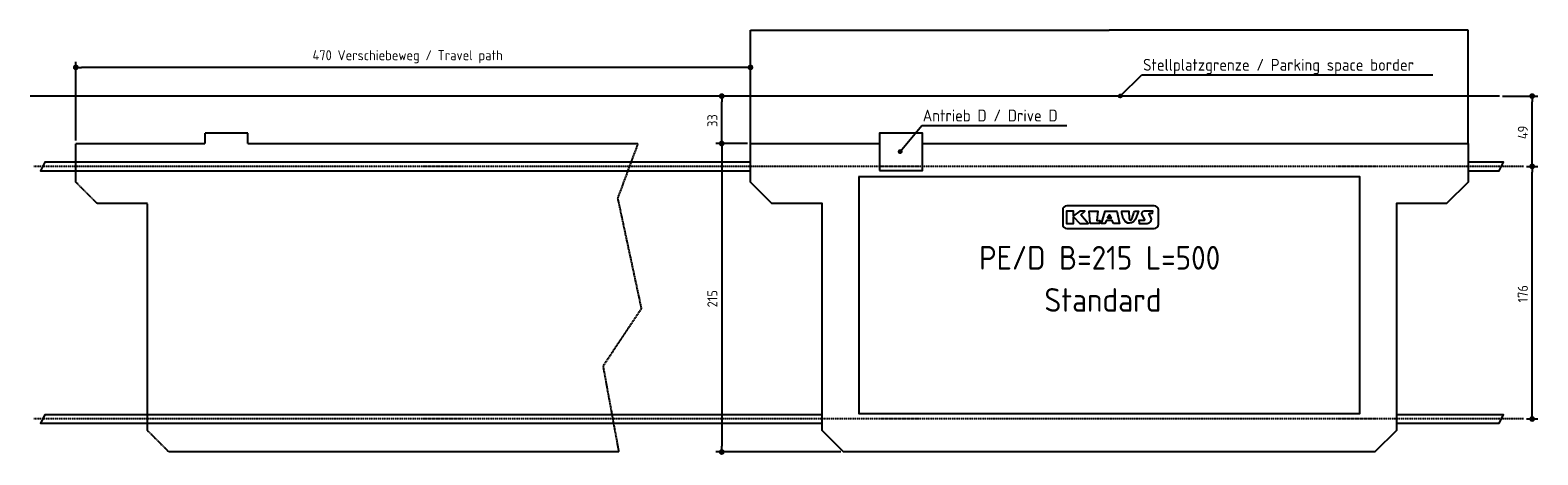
# Model space of a CAD drawing. Extents: x -5168 to 5336, y -2500 to 460.
import ezdxf

# ---------------------------------------------------------------- set-up
doc = ezdxf.new("R2010")
doc.units = 0
doc.header["$MEASUREMENT"] = 0
doc.linetypes.add('GEN3', pattern=[6.25, 5, -1.25])
doc.linetypes.add('GEN7', pattern=[15, 10, -2.5, 0, -2.5])
doc.layers.get('0').update_dxf_attribs({"linetype": 'CONTINUOUS'})
doc.layers.get('DEFPOINTS').update_dxf_attribs({"linetype": 'CONTINUOUS'})
for name, color, linetype in [('3', 6, 'GEN3'), ('4', 3, 'CONTINUOUS'), ('5', 3, 'CONTINUOUS'), ('7', 4, 'GEN7'), ('SICHTBARE_KANTEN_DIN_', 7, 'CONTINUOUS')]:
    doc.layers.add(name, color=color, linetype=linetype)
doc.styles.get("Standard").update_dxf_attribs({"font": 'ISOCP.SHX'})
doc.dimstyles.get("Standard").update_dxf_attribs({"dimtxt": 0.18, "dimasz": 0.18, "dimexe": 0.18, "dimexo": 0.0625, "dimgap": 0.09, "dimtad": 0, "dimtih": 1, "dimtoh": 1, "dimdec": 4, "dimzin": 0, "dimdsep": 46, "dimtxsty": 'STANDARD', "dimcen": 0.09, "dimadec": 0, "dimazin": 0, "dimtfac": 1, "dimtdec": 4, "dimtofl": 0, "dimtmove": 0, "dimatfit": 3, "dimfxl": 1, "dimtolj": 1, "dimtzin": 0, "dimarcsym": 0})

# ---------------------------------------------------------------- blocks, each defined once
blk = doc.blocks.new('PUNKT')
at = {"layer": '4', "color": 0, "linetype": 'ByBlock'}
blk.add_line((-0.5, 0), (-1, 0), dxfattribs=at)
at = {"layer": '4', "color": 0, "linetype": 'ByBlock', "const_width": 0.5}
blk.add_lwpolyline([(-0.25, 0, 1), (0.25, 0, 1)], format="xyb", close=True, dxfattribs=at)
blk = doc.blocks.new('*U19')
at = {"layer": '5', "color": 2}
blk.add_text('176', height=70, rotation=90, dxfattribs=at).set_placement((5266, -1438))
blk = doc.blocks.new('*D18')
at = {"layer": '5', "transparency": 16777216}
for p, q in [((5256, -490), (5336, -490)), ((5296, -2210), (5296, -530)), ((5256, -2250), (5336, -2250))]:
    blk.add_line(p, q, dxfattribs=at)
at = {"layer": 'DEFPOINTS', "color": 0, "transparency": 16777216}
for p in [(5236, -490), (5296, -490), (5236, -2250)]:
    blk.add_point(p, dxfattribs=at)
at = {"transparency": 16777216}
blk.add_blockref('*U19', (0, 0), dxfattribs=at)
at = {"layer": '5', "transparency": 16777216, "xscale": 40, "yscale": 40, "zscale": 40}
for p, rotation in [((5296, -490), 90), ((5296, -2250), 270)]:
    blk.add_blockref('PUNKT', p, dxfattribs=dict(at, rotation=rotation))
blk = doc.blocks.new('*U21')
at = {"layer": '5', "color": 2}
blk.add_text('215', height=70, rotation=90, dxfattribs=at).set_placement((-380, -1472))
blk = doc.blocks.new('*D20')
at = {"layer": '5', "transparency": 16777216}
for p, q in [((-170, -330), (-390, -330)), ((-350, -370), (-350, -2440)), ((479, -2480), (-390, -2480))]:
    blk.add_line(p, q, dxfattribs=at)
at = {"layer": 'DEFPOINTS', "color": 0, "transparency": 16777216}
for p in [(-150, -330), (-350, -2480), (499, -2480)]:
    blk.add_point(p, dxfattribs=at)
at = {"transparency": 16777216}
blk.add_blockref('*U21', (0, 0), dxfattribs=at)
at = {"layer": '5', "transparency": 16777216, "xscale": 40, "yscale": 40, "zscale": 40}
for p, rotation in [((-350, -330), 90), ((-350, -2480), 270)]:
    blk.add_blockref('PUNKT', p, dxfattribs=dict(at, rotation=rotation))
blk = doc.blocks.new('*U23')
at = {"layer": '5', "color": 2}
blk.add_text('49', height=70, rotation=90, dxfattribs=at).set_placement((5266, -300))
blk = doc.blocks.new('*D22')
at = {"layer": '5', "transparency": 16777216}
for p, q in [((5089, 0), (5336, 0)), ((5296, -450), (5296, -40)), ((5256, -490), (5336, -490))]:
    blk.add_line(p, q, dxfattribs=at)
at = {"layer": 'DEFPOINTS', "color": 0, "transparency": 16777216}
for p in [(5069, 0), (5296, 0), (5236, -490)]:
    blk.add_point(p, dxfattribs=at)
at = {"transparency": 16777216}
blk.add_blockref('*U23', (0, 0), dxfattribs=at)
at = {"layer": '5', "transparency": 16777216, "xscale": 40, "yscale": 40, "zscale": 40}
for p, rotation in [((5296, 0), 90), ((5296, -490), 270)]:
    blk.add_blockref('PUNKT', p, dxfattribs=dict(at, rotation=rotation))
blk = doc.blocks.new('*U25')
at = {"layer": '5', "color": 2}
blk.add_text('33', height=70, rotation=90, dxfattribs=at).set_placement((-380, -215))
blk = doc.blocks.new('*D24')
at = {"layer": '5', "transparency": 16777216}
for p, q in [((-20, 0), (-390, 0)), ((-350, -290), (-350, -40)), ((-170, -330), (-390, -330))]:
    blk.add_line(p, q, dxfattribs=at)
at = {"layer": 'DEFPOINTS', "color": 0, "transparency": 16777216}
for p in [(-350, 0), (0, 0), (-150, -330)]:
    blk.add_point(p, dxfattribs=at)
at = {"transparency": 16777216}
blk.add_blockref('*U25', (0, 0), dxfattribs=at)
at = {"layer": '5', "transparency": 16777216, "xscale": 40, "yscale": 40, "zscale": 40}
for p, rotation in [((-350, 0), 90), ((-350, -330), 270)]:
    blk.add_blockref('PUNKT', p, dxfattribs=dict(at, rotation=rotation))
blk = doc.blocks.new('*U29')
at = {"layer": '5', "color": 2}
blk.add_text('470 Verschiebeweg / Travel path', height=70, dxfattribs=at).set_placement((-3201, 250))
blk = doc.blocks.new('*D28')
at = {"layer": '5', "transparency": 16777216}
for p, q in [((-4850, -310), (-4850, 240.000001)), ((-150, -50), (-150, 240.000001)), ((-190, 200.000001), (-4810, 200.000001))]:
    blk.add_line(p, q, dxfattribs=at)
at = {"layer": 'DEFPOINTS', "color": 0, "transparency": 16777216}
for p in [(-4850, 200.000001), (-150, -70), (-4850, -330)]:
    blk.add_point(p, dxfattribs=at)
at = {"transparency": 16777216}
blk.add_blockref('*U29', (0, 0), dxfattribs=at)
at = {"layer": '5', "transparency": 16777216, "xscale": 40, "yscale": 40, "zscale": 40, "rotation": 180}
blk.add_blockref('PUNKT', (-4850, 200.000001), dxfattribs=at)
at = {"layer": '5', "transparency": 16777216, "xscale": 40, "yscale": 40, "zscale": 40}
blk.add_blockref('PUNKT', (-150, 200.000001), dxfattribs=at)
blk = doc.blocks.new('*D40')
at = {"layer": '5', "color": 0, "lineweight": -2, "transparency": 16777216}
for p, q in [((-150, -330), (-150, 460)), ((-150, 459), (2350, 459)), ((4850, 459), (2350, 459)), ((4850, -330), (4850, 460))]:
    blk.add_line(p, q, dxfattribs=at)
at = {"layer": '5', "color": 0, "transparency": 16777216}
for points in [[(-150, 460), (-150, 459), (-150, 459)], [(4850, 460), (4850, 459), (4850, 459)]]:
    blk.add_solid(points, dxfattribs=at)
at = {"layer": 'DEFPOINTS', "color": 0, "transparency": 16777216}
for p in [(4850, 459), (-150, -330), (4850, -330)]:
    blk.add_point(p, dxfattribs=at)
at = {"layer": '5', "color": 0, "transparency": 16777216, "insert": (2350, 459), "char_height": 0.18, "attachment_point": 5}
blk.add_mtext('\\A1;5000.00', dxfattribs=at)
blk = doc.blocks.new('*U34')
at = {"linetype": 'Continuous'}
for p, q in [((1459, 2), (1458, 0)), ((1461, 6), (1459, 2)), ((1464, 8), (1461, 6)), ((1467, 10), (1464, 8)), ((1474, 8), (1467, 10)), ((1474, 8), (1475, 6)), ((1475, 6), (1478, 2)), ((1478, 2), (1478, 0)), ((1458, 0), (1461, -6)), ((1461, -6), (1461, -7)), ((1469, -10), (1461, -7)), ((1474, -7), (1469, -10)), ((1476, -6), (1474, -7)), ((1478, 0), (1476, -6))]:
    blk.add_line(p, q, dxfattribs=at)
for points in [[(1459, 2), (1458, 0), (1478, 0)], [(1461, 6), (1459, 2), (1478, 2)], [(1464, 8), (1461, 6), (1475, 6)], [(1467, 10), (1464, 8), (1474, 8)], [(1458, 0), (1461, -6), (1476, -6)], [(1461, -6), (1461, -7), (1474, -7)]]:
    blk.add_solid(points, dxfattribs=at)
at = {"linetype": 'Continuous', "extrusion": (0, 0, -1)}
for points in [[(-1459, 2), (-1478, 2), (-1478, 0)], [(-1461, 6), (-1475, 6), (-1478, 2)], [(-1464, 8), (-1474, 8), (-1475, 6)], [(-1458, 0), (-1478, 0), (-1476, -6)], [(-1461, -6), (-1476, -6), (-1474, -7)], [(-1461, -7), (-1474, -7), (-1469, -10)]]:
    blk.add_solid(points, dxfattribs=at)
blk = doc.blocks.new('*U35')
at = {"linetype": 'Continuous'}
for p, q in [((53, -142), (52, -145)), ((52, -145), (55, -151)), ((55, -138), (53, -142)), ((58, -136), (55, -138)), ((55, -151), (55, -152)), ((63, -154), (55, -152)), ((61, -135), (58, -136)), ((68, -136), (61, -135)), ((68, -152), (63, -154)), ((68, -136), (69, -138)), ((70, -151), (68, -152)), ((69, -138), (72, -142)), ((72, -145), (70, -151)), ((72, -142), (72, -145))]:
    blk.add_line(p, q, dxfattribs=at)
for points in [[(53, -142), (52, -145), (72, -145)], [(52, -145), (55, -151), (70, -151)], [(55, -138), (53, -142), (72, -142)], [(58, -136), (55, -138), (69, -138)], [(55, -151), (55, -152), (68, -152)], [(61, -135), (58, -136), (68, -136)]]:
    blk.add_solid(points, dxfattribs=at)
at = {"linetype": 'Continuous', "extrusion": (0, 0, -1)}
for points in [[(-52, -145), (-72, -145), (-70, -151)], [(-53, -142), (-72, -142), (-72, -145)], [(-55, -138), (-69, -138), (-72, -142)], [(-55, -151), (-70, -151), (-68, -152)], [(-55, -152), (-68, -152), (-63, -154)], [(-58, -136), (-68, -136), (-69, -138)]]:
    blk.add_solid(points, dxfattribs=at)

msp = doc.modelspace()

# ---------------------------------------------------------------- linework, layer by layer
for p, q in [((2426.561, 0), (2577.756, 148.853)), ((2577.756, 148.853), (4605.028, 148.853)), ((5068.832, 0), (-5168.032, 0)), ((892.063, -387.02), (1042.965, -204.914)), ((1042.965, -204.914), (2054.15, -204.914))]:
    msp.add_line(p, q)
for points in [[(748.971, -518.827), (1048.971, -518.827), (1048.971, -258.827), (748.971, -258.827)], [(2151.842, -826.436), (2180.134, -800.967), (2144.463, -800.967), (2100.329, -833.37), (2100.329, -800.967), (2051.727, -800.967), (2052.305, -886.608), (2100.329, -886.608), (2100.329, -840.892), (2144.335, -886.608), (2202.757, -886.608)], [(2216.161, -886.886), (2210.906, -800.967), (2269.702, -800.967), (2264.097, -866.344), (2284.93, -866.932), (2281.713, -886.886)], [(2378.502, -886.886), (2370.014, -866.344), (2330.662, -866.344), (2320.073, -886.886), (2296.518, -886.886), (2320.813, -800.967), (2401.916, -800.967), (2421.659, -886.886)], [(2337.117, -851.513), (2351.494, -828.166), (2364.011, -851.513)], [(2524.925, -800.967), (2553.163, -800.967), (2533.245, -857.077), (2518.545, -875.041), (2503.845, -883.786), (2491.684, -886.168), (2478.016, -885.124), (2460.053, -872.805), (2447.149, -852.623), (2441.203, -834.382), (2438.251, -816.859), (2436.715, -800.967), (2486.94, -800.967), (2489.227, -853.047), (2489.967, -857.864), (2490.412, -858.885), (2490.879, -859.851), (2491.299, -860.612), (2491.684, -861.2), (2492.046, -861.649), (2492.396, -861.992), (2492.746, -862.261), (2493.108, -862.488), (2493.491, -862.702), (2493.892, -862.905), (2494.306, -863.094), (2494.728, -863.266), (2495.154, -863.42), (2495.578, -863.551), (2495.995, -863.658), (2496.402, -863.737), (2496.792, -863.786), (2497.17, -863.809), (2497.536, -863.809), (2497.893, -863.789), (2498.245, -863.752), (2498.594, -863.703), (2498.942, -863.645), (2499.292, -863.582), (2499.646, -863.515), (2500.003, -863.443), (2500.359, -863.363), (2500.712, -863.273), (2501.059, -863.169), (2501.398, -863.048), (2501.727, -862.907), (2502.041, -862.744), (2502.341, -862.556), (2502.628, -862.346), (2502.904, -862.117), (2503.174, -861.872), (2503.441, -861.614), (2503.707, -861.346), (2503.976, -861.072), (2504.251, -860.794), (2504.537, -860.504), (2504.853, -860.145), (2505.218, -859.647), (2505.651, -858.942), (2506.174, -857.96), (2506.806, -856.633), (2507.568, -854.891), (2508.478, -852.665), (2509.56, -849.87), (2510.848, -846.358), (2512.378, -841.963), (2514.186, -836.519), (2516.308, -829.863), (2518.781, -821.829), (2521.641, -812.252)]]:
    msp.add_lwpolyline(points, close=True)
for points in [[(-149.644, -460), (-5066.102, -460), (-5096.102, -520), (-149.644, -520)], [(4850.356, -520), (5065.585, -520), (5095.585, -460), (4850.356, -460)], [(2489.967, -857.864), (2489.888, -857.681)], [(349.356, -2220), (-5066.102, -2220), (-5096.102, -2280), (349.356, -2280)], [(4351.356, -2280), (5065.585, -2280), (5095.585, -2220), (4351.356, -2220)]]:
    msp.add_lwpolyline(points)
for points in [[(2054.017, -922.111), (2663.382, -922.111, 0.414213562), (2692.182, -893.311), (2692.182, -793.237, 0.414213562), (2663.382, -764.437), (2054.017, -764.437, 0.414213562), (2025.217, -793.237), (2025.217, -893.311, 0.414213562)], [(2639.405, -844.247), (2627.906, -823.26, -0.569920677), (2631.852, -816.598), (2651.839, -816.598), (2652.915, -800.967), (2593.35, -800.967, 0.562128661), (2577.364, -827.242), (2594.5, -860.347, -0.562128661), (2590.504, -866.915), (2556.905, -866.915), (2557.505, -883.133), (2557.644, -886.886), (2614.148, -886.886, 0.569920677)]]:
    msp.add_lwpolyline(points, format="xyb", close=True)
for centre in [(2426.561, 0), (892.063, -387.02)]:
    msp.add_circle(centre, 10)
at = {"layer": '3'}
for points in [[(-3651.029, -330), (-3651.029, -258.827), (-3951.029, -258.827), (-3951.029, -330)], [(-910.545, -1480.637), (-1177.504, -1880.846), (-1067.58, -2480), (-4201, -2480), (-4351, -2330), (-4351, -749.487), (-4700, -749.487), (-4850, -599.487), (-4850, -330), (-3951.029, -330)], [(-3651.029, -330), (-934.101, -330), (-1075.431, -711.609), (-910.545, -1480.637)]]:
    msp.add_lwpolyline(points, dxfattribs=at)
at = {"layer": '7'}
for p, q in [((5235.841, -490), (-5141.666, -490)), ((5235.841, -2250), (-5141.666, -2250))]:
    msp.add_line(p, q, dxfattribs=at)
at = {"layer": 'SICHTBARE_KANTEN_DIN_'}
for points in [[(4850, -330), (4850, -599.487), (4700, -749.487), (4351, -749.487), (4351, -2330), (4201, -2480), (499, -2480), (349, -2330), (349, -749.487), (0, -749.487), (-150, -599.487), (-150, -330), (748.971, -330)], [(1048.971, -330), (4850, -330)], [(604, -561.819), (604, -2211.819), (4096, -2211.819), (4096, -561.819), (603.746, -561.819)]]:
    msp.add_lwpolyline(points, dxfattribs=at)

# ---------------------------------------------------------------- block references
at = {"linetype": 'Continuous'}
for name, p in [('*U34', (958.224, 0)), ('*U35', (829.742, -242.554))]:
    msp.add_blockref(name, p, dxfattribs=at)

# ---------------------------------------------------------------- texts
for s, height, p in [('Stellplatzgrenze / Parking space border', 82.5, (2585.104, 177.045)), ('Antrieb D / Drive D', 82.5, (1050.313, -176.722)), ('PE/D B=215 L=500', 165, (1442.759, -1209.201)), ('Standard', 165, (1898.299, -1502.93))]:
    msp.add_text(s, height=height).set_placement(p)

# ---------------------------------------------------------------- dimensions: what is measured, and where the dimension line sits
at = {"layer": '5'}
dim = msp.add_linear_dim(base=(4850, 459.497), p1=(-150, -330), p2=(4850, -330), dimstyle='Standard', override={"dimdec": 2, "dimtdec": 0}, dxfattribs=at)
dim.commit()
dim.dimension.update_dxf_attribs({"geometry": '*D40', "text_midpoint": (2350, 459.497)})
dim = msp.add_linear_dim(base=(-4850, 200), p1=(-150, -70), p2=(-4850, -330), text='<> Verschiebeweg / Travel path', dimstyle='Standard', override={"dimdec": 2, "dimtdec": 0}, dxfattribs=at)
dim.commit()
dim.dimension.update_dxf_attribs({"geometry": '*D28', "text_midpoint": (-2500, 274.931)})
for base, p1, p2, picture, middle in [((-350, 0), (-150, -330), (0.356, 0), '*D24', (-415, -165)), ((5295.585, 0), (5235.841, -490), (5068.832, 0), '*D22', (5230.585, -245)), ((-350, -2480), (-150, -330), (499, -2480), '*D20', (-415.007, -1405)), ((5295.585, -490), (5235.841, -2250), (5235.841, -490), '*D18', (5230.585, -1370))]:
    dim = msp.add_linear_dim(base=base, p1=p1, p2=p2, angle=90, dimstyle='Standard', override={"dimdec": 2, "dimtdec": 0}, dxfattribs=at)
    dim.commit()
    dim.dimension.update_dxf_attribs({"geometry": picture, "text_midpoint": middle})

doc.saveas('drawing.dxf')
